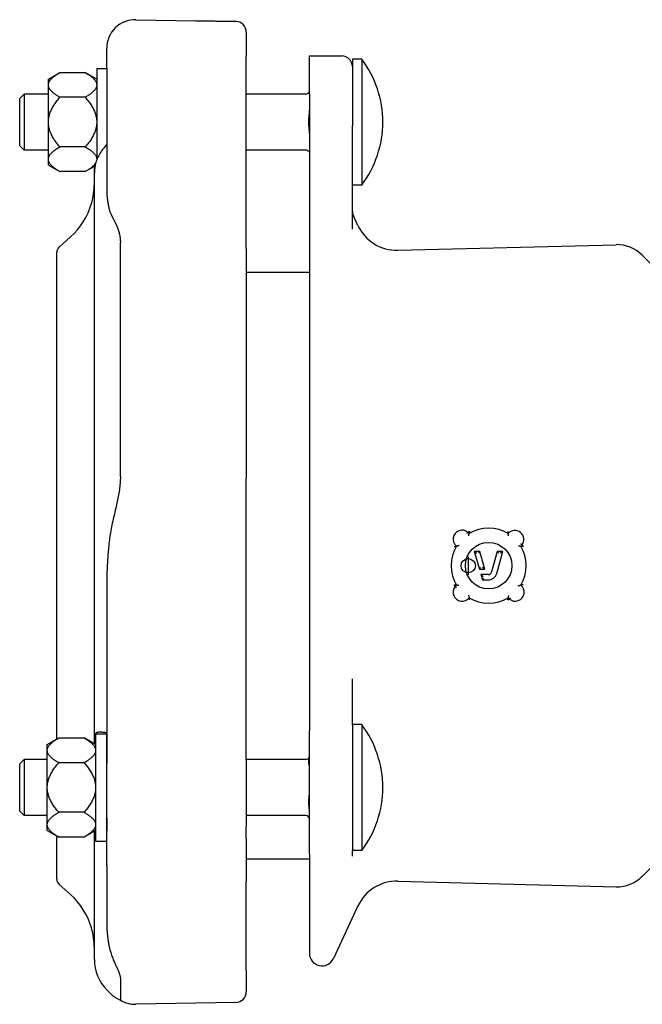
# Model space of a CAD drawing. Header units: millimetres. Extents: x 254 to 4322, y -59 to 854.
# Tile 2 of 6: x 577 to 751, y 237 to 512. Entities that reach past the tile are written whole.
import ezdxf

# ---------------------------------------------------------------- set-up
doc = ezdxf.new("R2010")
doc.units = ezdxf.units.MM
doc.layers.add('DETAIL', color=2, linetype='Continuous')
doc.layers.add('ORIGIN', color=6, linetype='Continuous')

msp = doc.modelspace()

# ---------------------------------------------------------------- linework, layer by layer
at = {"layer": 'DETAIL'}
for p, q in [((609.3, 511.87), (637.21, 511.38)), ((637.21, 511.38), (625.7, 511.58)), ((640.16, 508.38), (640.16, 501.66)), ((601.16, 498.3), (601.16, 503.87)), ((640.16, 447.92), (640.16, 501.66)), ((657.83, 491.06), (657.83, 501.74)), ((657.83, 501.74), (666.83, 501.74)), ((598.35, 498.24), (598.35, 472.61)), ((598.35, 498.24), (601.16, 498.24)), ((601.16, 498.3), (601.16, 464.72)), ((669.83, 500.84), (669.83, 495.7)), ((672.44, 500.84), (669.83, 500.84)), ((672.44, 500.84), (672.44, 465.64)), ((584.85, 495.24), (588.05, 497.09)), ((588.05, 497.09), (595.15, 497.09)), ((598.35, 495.24), (595.15, 497.09)), ((669.83, 495.7), (669.83, 482.24)), ((584.85, 493.85), (584.85, 495.24)), ((584.85, 493.41), (584.85, 493.85)), ((584.85, 483.68), (584.85, 493.41)), ((576.83, 489.87), (578.05, 491.09)), ((578.05, 491.09), (578.05, 475.39)), ((584.85, 491.09), (578.05, 491.09)), ((595.15, 490.17), (588.05, 490.17)), ((656.83, 491.09), (640.16, 491.09)), ((657.83, 491.06), (657.83, 467.67)), ((576.83, 476.61), (576.83, 489.87)), ((584.85, 482.8), (584.85, 483.68)), ((584.85, 473.07), (584.85, 482.8)), ((669.83, 453.32), (669.83, 482.24)), ((576.83, 476.61), (578.05, 475.39)), ((595.15, 476.32), (588.05, 476.32)), ((584.85, 475.39), (578.05, 475.39)), ((656.83, 475.39), (640.16, 475.39)), ((584.85, 472.63), (584.85, 473.07)), ((584.85, 471.24), (584.85, 472.63)), ((584.85, 471.24), (588.05, 469.39)), ((597.89, 470.97), (595.15, 469.39)), ((595.15, 469.39), (588.05, 469.39)), ((597.7, 310.75), (597.7, 469.06)), ((657.83, 467.67), (657.83, 462.32)), ((672.44, 465.64), (669.83, 465.64)), ((657.83, 462.32), (657.83, 326.61)), ((671.37, 454.33), (670.11, 457.04)), ((587.87, 448.33), (591.01, 451.13)), ((604.96, 384.2), (604.96, 449.63)), ((682.56, 447.41), (743.54, 448.98)), ((587.2, 310.77), (587.2, 446.84)), ((640.16, 447.92), (640.16, 383.73)), ((758.6, 438.32), (750.86, 446.06)), ((641.16, 441.24), (640.16, 441.24)), ((657.83, 441.24), (641.16, 441.24)), ((640.16, 304.95), (640.16, 383.73)), ((702.12, 368.57), (702.12, 368.57)), ((702.45, 368.23), (702.12, 368.57)), ((716.88, 364.72), (717.24, 365.07)), ((703.91, 363.26), (704.57, 362.76)), ((703.91, 363.26), (705.31, 358.26)), ((705.47, 363.26), (703.91, 363.26)), ((705.47, 363.26), (705.09, 362.76)), ((706.87, 358.26), (705.47, 363.26)), ((710.34, 363.26), (708.72, 357.49)), ((710.17, 357.08), (711.9, 363.26)), ((710.34, 363.26), (710.72, 362.76)), ((711.9, 363.26), (710.34, 363.26)), ((711.9, 363.26), (711.24, 362.76)), ((705.31, 358.26), (705.69, 358.76)), ((705.31, 358.26), (706.87, 358.26)), ((706.87, 358.26), (706.21, 358.76)), ((707.76, 356.76), (705.73, 356.76)), ((705.73, 356.76), (706.39, 356.26)), ((705.73, 356.76), (706.15, 355.26)), ((706.15, 355.26), (706.53, 355.76)), ((706.15, 355.26), (707.76, 355.26)), ((601.16, 353.25), (601.16, 304.02)), ((698.94, 353.8), (698.57, 353.45)), ((698.57, 353.45), (698.57, 353.45)), ((713.36, 350.29), (713.71, 349.94)), ((669.83, 314.81), (669.83, 327.67)), ((657.83, 326.61), (657.83, 320.42)), ((657.83, 320.42), (657.83, 313.11)), ((672.44, 314.84), (669.83, 314.84)), ((669.83, 314.81), (669.83, 301.95)), ((672.44, 314.84), (672.44, 279.64)), ((584.55, 309.24), (587.75, 311.09)), ((587.75, 311.09), (594.85, 311.09)), ((598.05, 309.24), (594.85, 311.09)), ((598.05, 312.24), (598.05, 282.24)), ((598.05, 312.24), (601.05, 312.24)), ((601.05, 312.24), (601.05, 282.24)), ((657.83, 278.65), (657.83, 313.11)), ((584.55, 307.85), (584.55, 309.24)), ((597.7, 309.44), (597.7, 310.75)), ((584.55, 307.41), (584.55, 307.85)), ((584.55, 297.68), (584.55, 307.41)), ((576.83, 303.87), (578.05, 305.09)), ((576.83, 290.61), (576.83, 303.87)), ((578.05, 305.09), (578.05, 289.39)), ((584.55, 305.09), (578.05, 305.09)), ((594.85, 304.17), (587.75, 304.17)), ((601.16, 305.09), (601.05, 305.09)), ((601.16, 288.64), (601.16, 304.02)), ((656.83, 305.09), (640.16, 305.09)), ((640.16, 304.95), (640.16, 286.39)), ((669.83, 301.95), (669.83, 279.64)), ((584.55, 296.8), (584.55, 297.68)), ((584.55, 287.07), (584.55, 296.8)), ((576.83, 290.61), (578.05, 289.39)), ((584.55, 289.39), (578.05, 289.39)), ((594.85, 290.32), (587.75, 290.32)), ((601.16, 289.39), (601.05, 289.39)), ((656.83, 289.39), (640.16, 289.39)), ((584.55, 286.63), (584.55, 287.07)), ((584.55, 285.24), (584.55, 286.63)), ((601.16, 288.64), (601.16, 285.18)), ((640.16, 282.92), (640.16, 286.39)), ((584.55, 285.24), (587.75, 283.39)), ((587.2, 271.65), (587.2, 283.71)), ((598.05, 285.24), (594.85, 283.39)), ((597.7, 249.16), (597.7, 285.04)), ((601.16, 275.37), (601.16, 285.18)), ((594.85, 283.39), (587.75, 283.39)), ((598.05, 282.24), (601.05, 282.24)), ((640.16, 282.92), (640.16, 271.08)), ((657.83, 278.65), (657.83, 276.26)), ((672.44, 279.64), (669.83, 279.64)), ((669.83, 278.04), (669.83, 279.64)), ((758.6, 280.16), (750.86, 272.42)), ((601.16, 275.37), (601.16, 259.72)), ((641.16, 277.24), (640.16, 277.24)), ((657.83, 277.24), (641.16, 277.24)), ((657.83, 276.26), (657.83, 272.64)), ((657.83, 272.64), (657.83, 250.89)), ((587.87, 270.15), (591.01, 267.35)), ((640.16, 246.04), (640.16, 271.08)), ((682.56, 271.07), (743.54, 269.5)), ((671.37, 264.15), (664.5, 249.41)), ((640.16, 246.04), (640.16, 240.14)), ((601.21, 240.68), (602.29, 239.6)), ((637.21, 237.14), (609.3, 236.65))]:
    msp.add_line(p, q, dxfattribs=at)
at = {"layer": 'DETAIL', "flags": 128}
for points in [[(584.85, 493.85), (584.87, 493.98), (584.9, 494.11), (584.94, 494.24), (584.99, 494.36), (585.05, 494.49), (585.12, 494.62), (585.2, 494.75), (585.28, 494.88), (585.38, 495.01), (585.49, 495.15), (585.61, 495.28), (585.73, 495.41), (585.87, 495.54), (586.01, 495.68), (586.17, 495.81), (586.34, 495.95), (586.51, 496.09), (586.7, 496.23), (586.9, 496.37), (587.1, 496.51), (587.32, 496.65), (587.55, 496.8), (587.79, 496.94), (588.05, 497.09)], [(595.15, 497.09), (595.4, 496.94), (595.64, 496.8), (595.87, 496.65), (596.09, 496.51), (596.3, 496.37), (596.5, 496.23), (596.68, 496.09), (596.86, 495.95), (597.03, 495.81), (597.18, 495.68), (597.33, 495.54), (597.46, 495.41), (597.59, 495.28), (597.71, 495.15), (597.81, 495.01), (597.91, 494.88), (598, 494.75), (598.08, 494.62), (598.15, 494.49), (598.21, 494.36), (598.26, 494.24), (598.3, 494.11), (598.33, 493.98), (598.35, 493.85)], [(588.05, 490.17), (587.79, 490.31), (587.55, 490.46), (587.32, 490.61), (587.1, 490.75), (586.9, 490.89), (586.7, 491.03), (586.51, 491.17), (586.34, 491.31), (586.17, 491.44), (586.01, 491.58), (585.87, 491.71), (585.73, 491.85), (585.61, 491.98), (585.49, 492.11), (585.38, 492.24), (585.28, 492.37), (585.2, 492.5), (585.12, 492.63), (585.05, 492.76), (584.99, 492.89), (584.94, 493.02), (584.9, 493.15), (584.87, 493.28), (584.85, 493.41)], [(598.35, 493.41), (598.33, 493.28), (598.3, 493.15), (598.26, 493.02), (598.21, 492.89), (598.15, 492.76), (598.08, 492.63), (598, 492.5), (597.91, 492.37), (597.81, 492.24), (597.71, 492.11), (597.59, 491.98), (597.46, 491.85), (597.33, 491.71), (597.18, 491.58), (597.03, 491.44), (596.86, 491.31), (596.68, 491.17), (596.5, 491.03), (596.3, 490.89), (596.09, 490.75), (595.87, 490.61), (595.64, 490.46), (595.4, 490.31), (595.15, 490.17)], [(584.85, 483.68), (584.87, 483.94), (584.9, 484.2), (584.94, 484.46), (584.99, 484.71), (585.05, 484.97), (585.12, 485.23), (585.2, 485.49), (585.28, 485.75), (585.38, 486.01), (585.49, 486.28), (585.61, 486.54), (585.73, 486.8), (585.87, 487.07), (586.01, 487.34), (586.17, 487.61), (586.34, 487.88), (586.51, 488.16), (586.7, 488.44), (586.9, 488.72), (587.1, 489), (587.32, 489.29), (587.55, 489.58), (587.79, 489.87), (588.05, 490.17)], [(595.15, 490.17), (595.4, 489.87), (595.64, 489.58), (595.87, 489.29), (596.09, 489), (596.3, 488.72), (596.5, 488.44), (596.68, 488.16), (596.86, 487.88), (597.03, 487.61), (597.18, 487.34), (597.33, 487.07), (597.46, 486.8), (597.59, 486.54), (597.71, 486.28), (597.81, 486.01), (597.91, 485.75), (598, 485.49), (598.08, 485.23), (598.15, 484.97), (598.21, 484.71), (598.26, 484.46), (598.3, 484.2), (598.33, 483.94), (598.35, 483.68)], [(657.83, 491.49), (657.83, 491.49), (657.82, 491.49), (657.82, 491.49), (657.81, 491.49), (657.8, 491.49), (657.79, 491.49), (657.78, 491.49), (657.77, 491.49), (657.76, 491.49), (657.75, 491.49), (657.74, 491.49), (657.73, 491.49), (657.71, 491.49), (657.7, 491.49), (657.69, 491.49), (657.68, 491.49), (657.67, 491.49), (657.66, 491.49), (657.65, 491.49), (657.64, 491.49), (657.64, 491.49), (657.63, 491.49), (657.63, 491.49), (657.63, 491.49)], [(657.83, 480.05), (657.82, 480.31), (657.81, 480.58), (657.79, 480.86), (657.77, 481.11), (657.75, 481.37), (657.73, 481.64), (657.7, 481.91), (657.68, 482.18), (657.66, 482.46), (657.64, 482.73), (657.63, 482.99), (657.63, 483.25), (657.63, 483.51), (657.64, 483.77), (657.66, 484.04), (657.68, 484.32), (657.7, 484.59), (657.73, 484.86), (657.75, 485.13), (657.77, 485.39), (657.79, 485.65), (657.81, 485.92), (657.82, 486.19), (657.83, 486.45)], [(588.05, 476.32), (587.79, 476.61), (587.55, 476.91), (587.32, 477.2), (587.1, 477.48), (586.9, 477.77), (586.7, 478.05), (586.51, 478.32), (586.34, 478.6), (586.17, 478.87), (586.01, 479.14), (585.87, 479.41), (585.73, 479.68), (585.61, 479.94), (585.49, 480.21), (585.38, 480.47), (585.28, 480.73), (585.2, 480.99), (585.12, 481.25), (585.05, 481.51), (584.99, 481.77), (584.94, 482.03), (584.9, 482.28), (584.87, 482.54), (584.85, 482.8)], [(598.35, 482.8), (598.33, 482.54), (598.3, 482.28), (598.26, 482.03), (598.21, 481.77), (598.15, 481.51), (598.08, 481.25), (598, 480.99), (597.91, 480.73), (597.81, 480.47), (597.71, 480.21), (597.59, 479.94), (597.46, 479.68), (597.33, 479.41), (597.18, 479.14), (597.03, 478.87), (596.86, 478.6), (596.68, 478.32), (596.5, 478.05), (596.3, 477.77), (596.09, 477.48), (595.87, 477.2), (595.64, 476.91), (595.4, 476.61), (595.15, 476.32)], [(584.85, 473.07), (584.87, 473.2), (584.9, 473.33), (584.94, 473.46), (584.99, 473.59), (585.05, 473.72), (585.12, 473.85), (585.2, 473.98), (585.28, 474.11), (585.38, 474.24), (585.49, 474.37), (585.61, 474.5), (585.73, 474.64), (585.87, 474.77), (586.01, 474.9), (586.17, 475.04), (586.34, 475.17), (586.51, 475.31), (586.7, 475.45), (586.9, 475.59), (587.1, 475.73), (587.32, 475.88), (587.55, 476.02), (587.79, 476.17), (588.05, 476.32)], [(595.15, 476.32), (595.4, 476.17), (595.64, 476.02), (595.87, 475.88), (596.09, 475.73), (596.3, 475.59), (596.5, 475.45), (596.68, 475.31), (596.86, 475.17), (597.03, 475.04), (597.18, 474.9), (597.33, 474.77), (597.46, 474.64), (597.59, 474.5), (597.71, 474.37), (597.81, 474.24), (597.91, 474.11), (598, 473.98), (598.08, 473.85), (598.15, 473.72), (598.21, 473.59), (598.26, 473.46), (598.3, 473.33), (598.33, 473.2), (598.35, 473.07)], [(601.16, 476.9), (600.84, 476.58), (600.53, 476.24), (600.24, 475.9), (599.97, 475.56), (599.71, 475.2), (599.47, 474.84), (599.24, 474.48), (599.04, 474.12), (598.85, 473.76), (598.67, 473.4), (598.51, 473.04), (598.37, 472.68), (598.25, 472.33), (598.14, 471.99), (598.04, 471.65), (597.96, 471.33), (597.89, 471.01), (597.84, 470.7), (597.79, 470.4), (597.75, 470.11), (597.73, 469.83), (597.71, 469.56), (597.7, 469.31), (597.7, 469.06)], [(657.83, 474.99), (657.82, 474.99), (657.81, 474.99), (657.79, 474.99), (657.77, 474.99), (657.75, 474.99), (657.73, 474.99), (657.7, 474.99), (657.68, 474.99), (657.66, 474.99), (657.64, 474.99), (657.63, 474.99), (657.63, 474.99), (657.63, 474.99), (657.64, 474.99), (657.66, 474.99), (657.68, 474.99), (657.7, 474.99), (657.73, 474.99), (657.75, 474.99), (657.77, 474.99), (657.79, 474.99), (657.81, 474.99), (657.82, 474.99), (657.83, 474.99)], [(588.05, 469.39), (587.79, 469.54), (587.55, 469.69), (587.32, 469.83), (587.1, 469.97), (586.9, 470.12), (586.7, 470.26), (586.51, 470.39), (586.34, 470.53), (586.17, 470.67), (586.01, 470.8), (585.87, 470.94), (585.73, 471.07), (585.61, 471.2), (585.49, 471.34), (585.38, 471.47), (585.28, 471.6), (585.2, 471.73), (585.12, 471.86), (585.05, 471.99), (584.99, 472.12), (584.94, 472.25), (584.9, 472.37), (584.87, 472.5), (584.85, 472.63)], [(598.12, 471.94), (598.07, 471.84), (598.01, 471.74), (597.94, 471.64), (597.87, 471.54), (597.79, 471.44), (597.71, 471.34), (597.62, 471.23), (597.52, 471.13), (597.42, 471.03), (597.31, 470.92), (597.2, 470.82), (597.08, 470.71), (596.95, 470.61), (596.82, 470.5), (596.68, 470.39), (596.54, 470.29), (596.39, 470.18), (596.23, 470.07), (596.07, 469.96), (595.9, 469.85), (595.72, 469.73), (595.54, 469.62), (595.35, 469.51), (595.15, 469.39)], [(597.7, 469.07), (597.7, 469.14), (597.7, 469.21), (597.7, 469.28), (597.7, 469.35), (597.71, 469.42), (597.71, 469.49), (597.71, 469.57), (597.72, 469.64), (597.72, 469.72), (597.73, 469.8), (597.73, 469.88), (597.74, 469.95), (597.75, 470.03), (597.76, 470.12), (597.76, 470.2), (597.77, 470.28), (597.79, 470.36), (597.8, 470.45), (597.81, 470.53), (597.82, 470.62), (597.84, 470.71), (597.85, 470.79), (597.87, 470.88), (597.88, 470.97)], [(598.35, 472.63), (598.35, 472.63), (598.35, 472.63), (598.35, 472.63), (598.35, 472.63), (598.35, 472.63), (598.35, 472.63), (598.35, 472.62), (598.35, 472.62), (598.35, 472.62), (598.35, 472.62), (598.35, 472.62), (598.35, 472.62), (598.35, 472.62), (598.35, 472.62), (598.35, 472.62), (598.35, 472.61), (598.35, 472.61), (598.35, 472.61), (598.34, 472.61), (598.34, 472.61), (598.34, 472.61), (598.34, 472.61), (598.34, 472.61), (598.34, 472.6)], [(601.16, 464.72), (601.16, 464.65), (601.16, 464.58), (601.16, 464.5), (601.16, 464.43), (601.16, 464.36), (601.16, 464.29), (601.16, 464.22), (601.16, 464.15), (601.16, 464.08), (601.17, 464), (601.17, 463.93), (601.17, 463.86), (601.17, 463.79), (601.18, 463.72), (601.18, 463.65), (601.18, 463.57), (601.18, 463.5), (601.19, 463.43), (601.19, 463.36), (601.2, 463.29), (601.2, 463.22), (601.2, 463.14), (601.21, 463.07), (601.21, 463)], [(601.21, 463), (601.23, 462.77), (601.25, 462.54), (601.27, 462.32), (601.29, 462.09), (601.32, 461.87), (601.34, 461.64), (601.37, 461.42), (601.4, 461.2), (601.43, 460.98), (601.47, 460.76), (601.5, 460.54), (601.54, 460.32), (601.58, 460.09), (601.63, 459.87), (601.68, 459.64), (601.73, 459.41), (601.78, 459.17), (601.84, 458.94), (601.91, 458.71), (601.97, 458.48), (602.05, 458.26), (602.12, 458.04), (602.2, 457.82), (602.29, 457.62)], [(657.83, 462.32), (657.83, 462.32), (657.83, 462.32), (657.83, 462.32), (657.83, 462.31), (657.83, 462.31), (657.83, 462.31), (657.83, 462.31), (657.83, 462.31), (657.83, 462.31), (657.83, 462.31), (657.83, 462.31), (657.83, 462.31), (657.83, 462.31), (657.83, 462.31), (657.83, 462.31), (657.83, 462.31), (657.83, 462.31), (657.83, 462.31), (657.83, 462.31), (657.83, 462.31), (657.83, 462.31), (657.83, 462.31), (657.83, 462.31), (657.83, 462.31)], [(602.29, 457.62), (602.39, 457.38), (602.5, 457.15), (602.61, 456.92), (602.73, 456.69), (602.84, 456.47), (602.95, 456.24), (603.07, 456.02), (603.19, 455.8), (603.3, 455.57), (603.42, 455.35), (603.53, 455.12), (603.64, 454.89), (603.75, 454.66), (603.86, 454.42), (603.97, 454.18), (604.07, 453.94), (604.17, 453.69), (604.27, 453.43), (604.36, 453.17), (604.45, 452.9), (604.54, 452.63), (604.61, 452.35), (604.68, 452.07), (604.75, 451.78), (604.8, 451.49), (604.85, 451.19), (604.89, 450.89), (604.92, 450.58), (604.94, 450.27), (604.96, 449.95), (604.96, 449.63)], [(604.96, 384.2), (604.96, 383.74), (604.94, 383.27), (604.92, 382.81), (604.89, 382.34), (604.85, 381.87), (604.81, 381.41), (604.76, 380.95), (604.7, 380.48), (604.63, 380.02), (604.55, 379.55), (604.48, 379.09), (604.39, 378.62), (604.3, 378.16), (604.21, 377.69), (604.11, 377.22), (604, 376.75), (603.9, 376.27), (603.78, 375.79), (603.67, 375.3), (603.55, 374.8), (603.44, 374.3), (603.32, 373.79), (603.19, 373.26), (603.07, 372.74), (602.95, 372.21), (602.84, 371.68), (602.72, 371.15), (602.61, 370.62), (602.5, 370.08), (602.39, 369.53), (602.29, 368.98)], [(602.29, 368.98), (602.2, 368.48), (602.12, 367.98), (602.05, 367.47), (601.97, 366.95), (601.91, 366.44), (601.84, 365.92), (601.78, 365.4), (601.73, 364.89), (601.68, 364.38), (601.63, 363.87), (601.58, 363.37), (601.54, 362.87), (601.5, 362.39), (601.47, 361.91), (601.43, 361.43), (601.4, 360.95), (601.37, 360.46), (601.34, 359.98), (601.32, 359.49), (601.29, 359), (601.27, 358.5), (601.25, 358.01), (601.23, 357.51), (601.21, 357)], [(702.12, 368.57), (702.12, 368.57), (702.13, 368.57), (702.13, 368.57), (702.14, 368.57), (702.15, 368.58), (702.16, 368.58), (702.17, 368.59), (702.18, 368.6), (702.19, 368.61), (702.21, 368.62), (702.22, 368.63), (702.24, 368.65), (702.26, 368.66), (702.27, 368.68), (702.29, 368.69), (702.31, 368.71), (702.33, 368.73), (702.35, 368.75), (702.37, 368.77), (702.39, 368.79), (702.42, 368.81), (702.44, 368.83), (702.46, 368.86), (702.48, 368.88)], [(702.55, 368.81), (702.54, 368.77), (702.54, 368.74), (702.53, 368.7), (702.53, 368.67), (702.52, 368.64), (702.52, 368.6), (702.51, 368.57), (702.51, 368.54), (702.5, 368.51), (702.5, 368.48), (702.49, 368.45), (702.49, 368.42), (702.48, 368.4), (702.48, 368.37), (702.47, 368.35), (702.47, 368.32), (702.47, 368.3), (702.46, 368.29), (702.46, 368.27), (702.46, 368.26), (702.45, 368.25), (702.45, 368.24), (702.45, 368.23), (702.45, 368.23)], [(713.29, 368.8), (713.3, 368.77), (713.3, 368.73), (713.31, 368.7), (713.31, 368.67), (713.31, 368.63), (713.32, 368.6), (713.32, 368.57), (713.32, 368.54), (713.33, 368.5), (713.33, 368.47), (713.34, 368.45), (713.34, 368.42), (713.34, 368.39), (713.35, 368.37), (713.35, 368.34), (713.35, 368.32), (713.36, 368.3), (713.36, 368.28), (713.36, 368.27), (713.36, 368.25), (713.36, 368.24), (713.36, 368.24), (713.36, 368.23), (713.36, 368.23)], [(701.78, 368.21), (701.8, 368.23), (701.82, 368.26), (701.84, 368.28), (701.87, 368.3), (701.89, 368.33), (701.91, 368.35), (701.93, 368.37), (701.95, 368.39), (701.97, 368.41), (701.99, 368.43), (702, 368.45), (702.02, 368.46), (702.04, 368.48), (702.05, 368.5), (702.06, 368.51), (702.08, 368.52), (702.09, 368.53), (702.1, 368.54), (702.1, 368.55), (702.11, 368.56), (702.11, 368.56), (702.12, 368.57), (702.12, 368.57), (702.12, 368.57)], [(702.37, 367.59), (702.37, 367.62), (702.38, 367.66), (702.38, 367.7), (702.39, 367.74), (702.39, 367.77), (702.39, 367.81), (702.4, 367.85), (702.4, 367.88), (702.41, 367.92), (702.41, 367.95), (702.41, 367.98), (702.42, 368.01), (702.42, 368.04), (702.43, 368.07), (702.43, 368.1), (702.43, 368.12), (702.44, 368.15), (702.44, 368.17), (702.44, 368.19), (702.44, 368.2), (702.44, 368.21), (702.45, 368.22), (702.45, 368.23), (702.45, 368.23)], [(713.5, 367.55), (713.49, 367.59), (713.48, 367.62), (713.47, 367.66), (713.47, 367.7), (713.46, 367.74), (713.45, 367.78), (713.44, 367.82), (713.43, 367.85), (713.43, 367.89), (713.42, 367.92), (713.41, 367.96), (713.41, 367.99), (713.4, 368.03), (713.39, 368.06), (713.39, 368.09), (713.38, 368.11), (713.38, 368.14), (713.38, 368.16), (713.37, 368.18), (713.37, 368.2), (713.37, 368.21), (713.37, 368.22), (713.36, 368.23), (713.36, 368.23)], [(698.31, 364.59), (698.35, 364.6), (698.39, 364.6), (698.42, 364.61), (698.46, 364.61), (698.49, 364.62), (698.53, 364.62), (698.56, 364.63), (698.59, 364.63), (698.63, 364.64), (698.66, 364.65), (698.69, 364.65), (698.72, 364.66), (698.75, 364.66), (698.78, 364.67), (698.8, 364.68), (698.83, 364.68), (698.85, 364.69), (698.87, 364.69), (698.89, 364.7), (698.9, 364.7), (698.92, 364.71), (698.93, 364.71), (698.93, 364.71), (698.94, 364.72)], [(699.63, 364.87), (699.59, 364.86), (699.55, 364.85), (699.51, 364.84), (699.47, 364.83), (699.44, 364.82), (699.4, 364.81), (699.36, 364.81), (699.32, 364.8), (699.28, 364.79), (699.25, 364.78), (699.21, 364.77), (699.18, 364.77), (699.15, 364.76), (699.11, 364.75), (699.08, 364.75), (699.06, 364.74), (699.03, 364.74), (699.01, 364.73), (698.99, 364.73), (698.97, 364.72), (698.95, 364.72), (698.94, 364.72), (698.94, 364.72), (698.94, 364.72)], [(716.23, 364.8), (716.27, 364.79), (716.31, 364.79), (716.35, 364.78), (716.38, 364.78), (716.42, 364.77), (716.46, 364.77), (716.49, 364.77), (716.53, 364.76), (716.56, 364.76), (716.6, 364.75), (716.63, 364.75), (716.66, 364.75), (716.69, 364.74), (716.72, 364.74), (716.75, 364.74), (716.77, 364.73), (716.79, 364.73), (716.81, 364.73), (716.83, 364.72), (716.85, 364.72), (716.86, 364.72), (716.87, 364.72), (716.87, 364.72), (716.88, 364.72)], [(716.86, 365.4), (716.89, 365.38), (716.91, 365.36), (716.94, 365.34), (716.96, 365.32), (716.98, 365.29), (717.01, 365.27), (717.03, 365.25), (717.05, 365.23), (717.07, 365.22), (717.09, 365.2), (717.11, 365.18), (717.13, 365.17), (717.14, 365.15), (717.16, 365.14), (717.17, 365.12), (717.19, 365.11), (717.2, 365.1), (717.21, 365.09), (717.22, 365.08), (717.22, 365.08), (717.23, 365.07), (717.23, 365.07), (717.24, 365.07), (717.24, 365.07)], [(717.52, 364.6), (717.48, 364.61), (717.44, 364.61), (717.41, 364.62), (717.37, 364.62), (717.33, 364.63), (717.3, 364.63), (717.26, 364.64), (717.23, 364.65), (717.19, 364.65), (717.16, 364.66), (717.13, 364.66), (717.1, 364.67), (717.07, 364.67), (717.04, 364.68), (717.01, 364.68), (716.99, 364.69), (716.96, 364.69), (716.94, 364.7), (716.92, 364.7), (716.91, 364.71), (716.89, 364.71), (716.89, 364.71), (716.88, 364.72), (716.88, 364.72)], [(717.62, 364.7), (717.59, 364.72), (717.57, 364.74), (717.54, 364.77), (717.52, 364.79), (717.5, 364.81), (717.47, 364.83), (717.45, 364.86), (717.43, 364.88), (717.4, 364.9), (717.38, 364.92), (717.36, 364.94), (717.35, 364.95), (717.33, 364.97), (717.31, 364.98), (717.3, 365), (717.29, 365.01), (717.27, 365.02), (717.26, 365.03), (717.25, 365.04), (717.25, 365.05), (717.24, 365.06), (717.24, 365.06), (717.24, 365.06), (717.24, 365.07)], [(601.21, 357), (601.21, 356.85), (601.2, 356.69), (601.2, 356.53), (601.2, 356.38), (601.19, 356.22), (601.19, 356.06), (601.18, 355.91), (601.18, 355.75), (601.18, 355.6), (601.18, 355.44), (601.17, 355.28), (601.17, 355.13), (601.17, 354.97), (601.17, 354.81), (601.16, 354.66), (601.16, 354.5), (601.16, 354.34), (601.16, 354.19), (601.16, 354.03), (601.16, 353.87), (601.16, 353.72), (601.16, 353.56), (601.16, 353.4), (601.16, 353.25)], [(698.22, 353.82), (698.24, 353.8), (698.27, 353.78), (698.29, 353.75), (698.31, 353.73), (698.34, 353.71), (698.36, 353.69), (698.38, 353.66), (698.4, 353.64), (698.42, 353.62), (698.44, 353.6), (698.46, 353.59), (698.48, 353.57), (698.49, 353.55), (698.51, 353.54), (698.52, 353.52), (698.53, 353.51), (698.54, 353.49), (698.55, 353.48), (698.56, 353.47), (698.56, 353.47), (698.57, 353.46), (698.57, 353.45), (698.57, 353.45), (698.57, 353.45)], [(698.32, 353.92), (698.36, 353.91), (698.39, 353.91), (698.43, 353.9), (698.46, 353.9), (698.5, 353.89), (698.53, 353.89), (698.57, 353.88), (698.6, 353.87), (698.63, 353.87), (698.66, 353.86), (698.69, 353.86), (698.72, 353.85), (698.75, 353.85), (698.78, 353.84), (698.81, 353.84), (698.83, 353.83), (698.85, 353.83), (698.87, 353.82), (698.89, 353.82), (698.9, 353.82), (698.92, 353.81), (698.93, 353.81), (698.93, 353.8), (698.94, 353.8)], [(698.94, 353.11), (698.91, 353.13), (698.89, 353.15), (698.87, 353.17), (698.84, 353.2), (698.82, 353.22), (698.8, 353.24), (698.78, 353.26), (698.75, 353.28), (698.73, 353.3), (698.71, 353.31), (698.7, 353.33), (698.68, 353.35), (698.66, 353.36), (698.65, 353.38), (698.63, 353.39), (698.62, 353.4), (698.61, 353.41), (698.6, 353.42), (698.59, 353.43), (698.58, 353.44), (698.58, 353.44), (698.57, 353.45), (698.57, 353.45), (698.57, 353.45)], [(699.58, 353.72), (699.54, 353.73), (699.5, 353.73), (699.46, 353.74), (699.43, 353.74), (699.39, 353.75), (699.35, 353.75), (699.32, 353.75), (699.28, 353.76), (699.25, 353.76), (699.22, 353.77), (699.18, 353.77), (699.15, 353.77), (699.12, 353.78), (699.09, 353.78), (699.07, 353.78), (699.04, 353.79), (699.02, 353.79), (699, 353.79), (698.98, 353.8), (698.96, 353.8), (698.95, 353.8), (698.94, 353.8), (698.94, 353.8), (698.94, 353.8)], [(716.18, 353.65), (716.22, 353.66), (716.26, 353.67), (716.3, 353.68), (716.34, 353.69), (716.38, 353.7), (716.41, 353.7), (716.45, 353.71), (716.49, 353.72), (716.53, 353.73), (716.56, 353.74), (716.6, 353.75), (716.63, 353.75), (716.67, 353.76), (716.7, 353.77), (716.73, 353.77), (716.76, 353.78), (716.78, 353.78), (716.8, 353.79), (716.83, 353.79), (716.84, 353.8), (716.86, 353.8), (716.87, 353.8), (716.87, 353.8), (716.88, 353.8)], [(717.52, 353.93), (717.49, 353.92), (717.45, 353.92), (717.41, 353.91), (717.37, 353.91), (717.34, 353.9), (717.3, 353.9), (717.27, 353.89), (717.23, 353.88), (717.2, 353.88), (717.16, 353.87), (717.13, 353.87), (717.1, 353.86), (717.07, 353.85), (717.04, 353.85), (717.01, 353.84), (716.99, 353.84), (716.97, 353.83), (716.94, 353.83), (716.93, 353.82), (716.91, 353.82), (716.9, 353.81), (716.89, 353.81), (716.88, 353.8), (716.88, 353.8)], [(702.29, 350.98), (702.3, 350.95), (702.31, 350.91), (702.32, 350.87), (702.33, 350.83), (702.34, 350.79), (702.35, 350.75), (702.36, 350.71), (702.37, 350.68), (702.38, 350.64), (702.38, 350.6), (702.39, 350.57), (702.4, 350.53), (702.41, 350.5), (702.41, 350.47), (702.42, 350.44), (702.42, 350.41), (702.43, 350.38), (702.43, 350.36), (702.44, 350.34), (702.44, 350.32), (702.44, 350.31), (702.45, 350.3), (702.45, 350.29), (702.45, 350.29)], [(702.56, 349.71), (702.55, 349.74), (702.55, 349.78), (702.54, 349.81), (702.54, 349.85), (702.53, 349.88), (702.53, 349.91), (702.52, 349.95), (702.52, 349.98), (702.51, 350.01), (702.51, 350.04), (702.5, 350.07), (702.5, 350.09), (702.49, 350.12), (702.49, 350.15), (702.48, 350.17), (702.48, 350.19), (702.47, 350.21), (702.47, 350.23), (702.46, 350.25), (702.46, 350.26), (702.45, 350.27), (702.45, 350.28), (702.45, 350.29), (702.45, 350.29)], [(713.29, 349.71), (713.29, 349.75), (713.3, 349.78), (713.3, 349.82), (713.31, 349.85), (713.31, 349.89), (713.32, 349.92), (713.32, 349.95), (713.33, 349.98), (713.33, 350.01), (713.34, 350.04), (713.34, 350.07), (713.34, 350.1), (713.35, 350.13), (713.35, 350.15), (713.35, 350.18), (713.36, 350.2), (713.36, 350.22), (713.36, 350.24), (713.36, 350.25), (713.36, 350.26), (713.36, 350.28), (713.36, 350.28), (713.36, 350.29), (713.36, 350.29)], [(713.44, 350.93), (713.44, 350.89), (713.43, 350.86), (713.43, 350.82), (713.43, 350.78), (713.42, 350.75), (713.42, 350.71), (713.41, 350.67), (713.41, 350.64), (713.4, 350.6), (713.4, 350.57), (713.4, 350.54), (713.39, 350.51), (713.39, 350.48), (713.38, 350.45), (713.38, 350.42), (713.38, 350.39), (713.38, 350.37), (713.37, 350.35), (713.37, 350.33), (713.37, 350.32), (713.37, 350.31), (713.37, 350.3), (713.36, 350.29), (713.36, 350.29)], [(713.37, 349.63), (713.4, 349.65), (713.42, 349.67), (713.44, 349.69), (713.46, 349.71), (713.48, 349.73), (713.5, 349.75), (713.52, 349.77), (713.54, 349.79), (713.55, 349.81), (713.57, 349.82), (713.59, 349.84), (713.6, 349.85), (713.62, 349.87), (713.63, 349.88), (713.64, 349.89), (713.65, 349.9), (713.67, 349.91), (713.67, 349.92), (713.68, 349.92), (713.69, 349.93), (713.7, 349.93), (713.7, 349.93), (713.7, 349.94), (713.71, 349.94)], [(714.05, 350.3), (714.03, 350.28), (714, 350.25), (713.98, 350.23), (713.96, 350.21), (713.94, 350.18), (713.92, 350.16), (713.9, 350.14), (713.88, 350.12), (713.86, 350.1), (713.84, 350.08), (713.82, 350.06), (713.81, 350.04), (713.79, 350.03), (713.78, 350.01), (713.76, 350), (713.75, 349.98), (713.74, 349.97), (713.73, 349.96), (713.72, 349.95), (713.72, 349.95), (713.71, 349.94), (713.71, 349.94), (713.71, 349.94), (713.71, 349.94)], [(657.83, 326.63), (657.83, 326.62), (657.83, 326.62), (657.83, 326.62), (657.83, 326.62), (657.83, 326.62), (657.83, 326.62), (657.83, 326.62), (657.83, 326.62), (657.83, 326.62), (657.83, 326.62), (657.83, 326.62), (657.83, 326.62), (657.83, 326.62), (657.83, 326.61), (657.83, 326.61), (657.83, 326.61), (657.83, 326.61), (657.83, 326.61), (657.83, 326.61), (657.83, 326.61), (657.83, 326.61), (657.83, 326.61), (657.83, 326.61), (657.83, 326.61)], [(584.55, 307.85), (584.57, 307.98), (584.6, 308.11), (584.64, 308.24), (584.69, 308.36), (584.75, 308.49), (584.82, 308.62), (584.9, 308.75), (584.98, 308.88), (585.08, 309.01), (585.19, 309.15), (585.31, 309.28), (585.43, 309.41), (585.57, 309.54), (585.71, 309.68), (585.87, 309.81), (586.04, 309.95), (586.21, 310.09), (586.4, 310.23), (586.6, 310.37), (586.8, 310.51), (587.02, 310.65), (587.25, 310.8), (587.49, 310.94), (587.75, 311.09)], [(594.85, 311.09), (595.1, 310.94), (595.34, 310.8), (595.57, 310.65), (595.79, 310.51), (596, 310.37), (596.2, 310.23), (596.38, 310.09), (596.56, 309.95), (596.73, 309.81), (596.88, 309.68), (597.03, 309.54), (597.16, 309.41), (597.29, 309.28), (597.41, 309.15), (597.51, 309.01), (597.61, 308.88), (597.7, 308.75), (597.78, 308.62), (597.85, 308.49), (597.91, 308.36), (597.96, 308.24), (598, 308.11), (598.03, 307.98), (598.05, 307.85)], [(597.7, 310.75), (597.7, 310.99), (597.71, 311.21), (597.73, 311.41), (597.75, 311.61), (597.79, 311.78), (597.84, 311.95), (597.89, 312.1), (597.96, 312.23), (598.05, 312.35), (598.14, 312.46), (598.25, 312.55), (598.38, 312.62), (598.52, 312.69), (598.67, 312.73), (598.85, 312.77), (599.04, 312.79), (599.25, 312.8), (599.47, 312.8), (599.71, 312.78), (599.97, 312.76), (600.24, 312.73), (600.53, 312.69), (600.84, 312.64), (601.16, 312.58)], [(587.75, 304.17), (587.49, 304.31), (587.25, 304.46), (587.02, 304.61), (586.8, 304.75), (586.6, 304.89), (586.4, 305.03), (586.21, 305.17), (586.04, 305.31), (585.87, 305.44), (585.71, 305.58), (585.57, 305.71), (585.43, 305.85), (585.31, 305.98), (585.19, 306.11), (585.08, 306.24), (584.98, 306.37), (584.9, 306.5), (584.82, 306.63), (584.75, 306.76), (584.69, 306.89), (584.64, 307.02), (584.6, 307.15), (584.57, 307.28), (584.55, 307.41)], [(598.05, 307.41), (598.03, 307.28), (598, 307.15), (597.96, 307.02), (597.91, 306.89), (597.85, 306.76), (597.78, 306.63), (597.7, 306.5), (597.61, 306.37), (597.51, 306.24), (597.41, 306.11), (597.29, 305.98), (597.16, 305.85), (597.03, 305.71), (596.88, 305.58), (596.73, 305.44), (596.56, 305.31), (596.38, 305.17), (596.2, 305.03), (596, 304.89), (595.79, 304.75), (595.57, 304.61), (595.34, 304.46), (595.1, 304.31), (594.85, 304.17)], [(657.83, 302.85), (657.82, 302.98), (657.81, 303.11), (657.79, 303.25), (657.77, 303.37), (657.75, 303.5), (657.73, 303.63), (657.7, 303.76), (657.68, 303.9), (657.66, 304.03), (657.64, 304.17), (657.63, 304.3), (657.63, 304.42), (657.63, 304.55), (657.64, 304.68), (657.66, 304.81), (657.68, 304.95), (657.7, 305.08), (657.73, 305.22), (657.75, 305.35), (657.77, 305.47), (657.79, 305.6), (657.81, 305.74), (657.82, 305.87), (657.83, 306)], [(584.55, 297.68), (584.57, 297.94), (584.6, 298.2), (584.64, 298.46), (584.69, 298.71), (584.75, 298.97), (584.82, 299.23), (584.9, 299.49), (584.98, 299.75), (585.08, 300.01), (585.19, 300.28), (585.31, 300.54), (585.43, 300.8), (585.57, 301.07), (585.71, 301.34), (585.87, 301.61), (586.04, 301.88), (586.21, 302.16), (586.4, 302.44), (586.6, 302.72), (586.8, 303), (587.02, 303.29), (587.25, 303.58), (587.49, 303.87), (587.75, 304.17)], [(594.85, 304.17), (595.1, 303.87), (595.34, 303.58), (595.57, 303.29), (595.79, 303), (596, 302.72), (596.2, 302.44), (596.38, 302.16), (596.56, 301.88), (596.73, 301.61), (596.88, 301.34), (597.03, 301.07), (597.16, 300.8), (597.29, 300.54), (597.41, 300.28), (597.51, 300.01), (597.61, 299.75), (597.7, 299.49), (597.78, 299.23), (597.85, 298.97), (597.91, 298.71), (597.96, 298.46), (598, 298.2), (598.03, 297.94), (598.05, 297.68)], [(587.75, 290.32), (587.49, 290.61), (587.25, 290.91), (587.02, 291.2), (586.8, 291.48), (586.6, 291.77), (586.4, 292.05), (586.21, 292.32), (586.04, 292.6), (585.87, 292.87), (585.71, 293.14), (585.57, 293.41), (585.43, 293.68), (585.31, 293.94), (585.19, 294.21), (585.08, 294.47), (584.98, 294.73), (584.9, 294.99), (584.82, 295.25), (584.75, 295.51), (584.69, 295.77), (584.64, 296.03), (584.6, 296.28), (584.57, 296.54), (584.55, 296.8)], [(598.05, 296.8), (598.03, 296.54), (598, 296.28), (597.96, 296.03), (597.91, 295.77), (597.85, 295.51), (597.78, 295.25), (597.7, 294.99), (597.61, 294.73), (597.51, 294.47), (597.41, 294.21), (597.29, 293.94), (597.16, 293.68), (597.03, 293.41), (596.88, 293.14), (596.73, 292.87), (596.56, 292.6), (596.38, 292.32), (596.2, 292.05), (596, 291.77), (595.79, 291.48), (595.57, 291.2), (595.34, 290.91), (595.1, 290.61), (594.85, 290.32)], [(657.83, 290.39), (657.82, 290.62), (657.81, 290.86), (657.79, 291.09), (657.77, 291.32), (657.75, 291.54), (657.73, 291.77), (657.7, 292.01), (657.68, 292.25), (657.66, 292.49), (657.64, 292.72), (657.63, 292.96), (657.63, 293.18), (657.63, 293.4), (657.64, 293.63), (657.66, 293.87), (657.68, 294.11), (657.7, 294.35), (657.73, 294.58), (657.75, 294.81), (657.77, 295.04), (657.79, 295.26), (657.81, 295.5), (657.82, 295.74), (657.83, 295.97)], [(584.55, 287.07), (584.57, 287.2), (584.6, 287.33), (584.64, 287.46), (584.69, 287.59), (584.75, 287.72), (584.82, 287.85), (584.9, 287.98), (584.98, 288.11), (585.08, 288.24), (585.19, 288.37), (585.31, 288.5), (585.43, 288.64), (585.57, 288.77), (585.71, 288.9), (585.87, 289.04), (586.04, 289.17), (586.21, 289.31), (586.4, 289.45), (586.6, 289.59), (586.8, 289.73), (587.02, 289.88), (587.25, 290.02), (587.49, 290.17), (587.75, 290.32)], [(594.85, 290.32), (595.1, 290.17), (595.34, 290.02), (595.57, 289.88), (595.79, 289.73), (596, 289.59), (596.2, 289.45), (596.38, 289.31), (596.56, 289.17), (596.73, 289.04), (596.88, 288.9), (597.03, 288.77), (597.16, 288.64), (597.29, 288.5), (597.41, 288.37), (597.51, 288.24), (597.61, 288.11), (597.7, 287.98), (597.78, 287.85), (597.85, 287.72), (597.91, 287.59), (597.96, 287.46), (598, 287.33), (598.03, 287.2), (598.05, 287.07)], [(587.75, 283.39), (587.49, 283.54), (587.25, 283.69), (587.02, 283.83), (586.8, 283.97), (586.6, 284.12), (586.4, 284.26), (586.21, 284.39), (586.04, 284.53), (585.87, 284.67), (585.71, 284.8), (585.57, 284.94), (585.43, 285.07), (585.31, 285.2), (585.19, 285.34), (585.08, 285.47), (584.98, 285.6), (584.9, 285.73), (584.82, 285.86), (584.75, 285.99), (584.69, 286.12), (584.64, 286.25), (584.6, 286.37), (584.57, 286.5), (584.55, 286.63)], [(598.05, 286.63), (598.03, 286.5), (598, 286.37), (597.96, 286.25), (597.91, 286.12), (597.85, 285.99), (597.78, 285.86), (597.7, 285.73), (597.61, 285.6), (597.51, 285.47), (597.41, 285.34), (597.29, 285.2), (597.16, 285.07), (597.03, 284.94), (596.88, 284.8), (596.73, 284.67), (596.56, 284.53), (596.38, 284.39), (596.2, 284.26), (596, 284.12), (595.79, 283.97), (595.57, 283.83), (595.34, 283.69), (595.1, 283.54), (594.85, 283.39)], [(601.16, 288.21), (601.15, 288.21), (601.15, 288.21), (601.14, 288.22), (601.14, 288.22), (601.13, 288.22), (601.13, 288.23), (601.12, 288.23), (601.12, 288.23), (601.12, 288.24), (601.11, 288.24), (601.11, 288.25), (601.1, 288.25), (601.1, 288.25), (601.09, 288.26), (601.09, 288.26), (601.08, 288.26), (601.08, 288.27), (601.07, 288.27), (601.07, 288.27), (601.07, 288.28), (601.06, 288.28), (601.06, 288.29), (601.05, 288.29), (601.05, 288.29)], [(657.83, 272.64), (657.83, 272.64), (657.83, 272.64), (657.83, 272.64), (657.83, 272.64), (657.83, 272.64), (657.83, 272.63), (657.83, 272.63), (657.83, 272.63), (657.83, 272.63), (657.83, 272.63), (657.83, 272.63), (657.83, 272.63), (657.83, 272.63), (657.83, 272.63), (657.83, 272.63), (657.83, 272.63), (657.83, 272.62), (657.83, 272.62), (657.83, 272.62), (657.83, 272.62), (657.83, 272.62), (657.83, 272.62), (657.83, 272.62), (657.83, 272.62)], [(601.16, 259.72), (601.16, 259.64), (601.16, 259.55), (601.16, 259.47), (601.16, 259.38), (601.16, 259.3), (601.16, 259.21), (601.16, 259.13), (601.16, 259.04), (601.16, 258.96), (601.17, 258.87), (601.17, 258.79), (601.17, 258.7), (601.17, 258.62), (601.18, 258.53), (601.18, 258.45), (601.18, 258.36), (601.18, 258.28), (601.19, 258.19), (601.19, 258.11), (601.2, 258.02), (601.2, 257.94), (601.2, 257.85), (601.21, 257.77), (601.21, 257.68)], [(601.21, 257.68), (601.23, 257.41), (601.25, 257.14), (601.27, 256.87), (601.29, 256.6), (601.32, 256.33), (601.34, 256.07), (601.37, 255.8), (601.4, 255.54), (601.43, 255.28), (601.47, 255.02), (601.5, 254.76), (601.54, 254.5), (601.58, 254.23), (601.63, 253.95), (601.68, 253.67), (601.73, 253.39), (601.78, 253.11), (601.84, 252.82), (601.91, 252.54), (601.97, 252.25), (602.05, 251.96), (602.12, 251.67), (602.2, 251.38), (602.29, 251.09)], [(602.29, 251.09), (602.4, 250.75), (602.51, 250.43), (602.62, 250.11), (602.73, 249.8), (602.84, 249.51), (602.95, 249.22), (603.07, 248.94), (603.18, 248.67), (603.3, 248.4), (603.41, 248.15), (603.52, 247.9), (603.63, 247.65), (603.74, 247.41), (603.85, 247.18), (603.95, 246.95), (604.06, 246.73), (604.15, 246.51), (604.25, 246.29), (604.34, 246.08), (604.43, 245.87), (604.52, 245.66), (604.6, 245.46), (604.67, 245.26), (604.74, 245.07), (604.79, 244.88), (604.84, 244.7), (604.89, 244.52), (604.92, 244.35), (604.94, 244.18), (604.96, 244.01), (604.96, 243.86)], [(604.96, 243.86), (604.96, 243.7), (604.96, 243.55), (604.96, 243.39), (604.96, 243.24), (604.96, 243.1), (604.96, 242.95), (604.96, 242.81), (604.96, 242.66), (604.96, 242.52), (604.96, 242.39), (604.96, 242.25), (604.96, 242.12), (604.96, 241.98), (604.96, 241.85), (604.96, 241.73), (604.96, 241.6), (604.96, 241.48), (604.96, 241.35), (604.96, 241.24), (604.96, 241.12), (604.96, 241), (604.96, 240.89), (604.96, 240.78), (604.96, 240.67), (604.96, 240.56), (604.96, 240.45), (604.96, 240.35), (604.96, 240.25), (604.96, 240.15), (604.96, 240.05), (604.96, 239.96), (604.96, 239.87), (604.96, 239.78), (604.96, 239.69), (604.96, 239.6), (604.96, 239.52), (604.96, 239.43), (604.96, 239.35), (604.96, 239.27), (604.96, 239.2), (604.96, 239.12), (604.96, 239.05), (604.96, 238.98), (604.96, 238.91), (604.96, 238.85), (604.96, 238.78), (604.96, 238.72), (604.96, 238.66), (604.96, 238.6), (604.96, 238.55), (604.96, 238.49), (604.96, 238.44), (604.96, 238.39), (604.96, 238.35), (604.96, 238.3), (604.96, 238.26), (604.96, 238.22), (604.96, 238.18), (604.96, 238.14), (604.96, 238.11), (604.96, 238.07), (604.96, 238.04), (604.96, 238.02), (604.96, 237.99), (604.96, 237.97), (604.96, 237.94), (604.96, 237.92), (604.96, 237.91), (604.96, 237.89), (604.96, 237.88), (604.96, 237.86), (604.96, 237.85), (604.96, 237.85), (604.96, 237.84), (604.96, 237.84), (604.96, 237.84)]]:
    msp.add_lwpolyline(points, dxfattribs=at)
at = {"layer": 'DETAIL'}
msp.add_circle((707.91, 359.26), 6.5, dxfattribs=at)
for centre, radius, start, end in [((609.16, 503.87), 8, 89, 180), ((637.16, 508.38), 3, 0, 89), ((666.83, 498.74), 3, 0, 90), ((649.03, 483.22), 29.3, 0.0357, 36.9634), ((656.83, 492.09), 1, 270, 323.1305), ((649.03, 483.26), 29.3, 323.0366, 359.9643), ((656.83, 474.39), 1, 36.8695, 90), ((577.7, 466.06), 20, 343.8309, 0), ((661.33, 467.59), 3.5, 179.7237, 180), ((577.42, 466.24), 20.32, 311.9885, 343.5706), ((672.83, 458.31), 3, 180, 205), ((682.25, 459.41), 12, 205, 271.4775), ((743.79, 438.99), 10, 45, 91.4775), ((589.2, 446.84), 2, 131.7283, 180), ((700.48, 366.68), 2.5, 48.9938, 231.8371), ((707.91, 359.26), 10.5, 58.6743, 121.3257), ((715.27, 366.61), 2.5, 321.8371, 139.6686), ((707.91, 359.26), 10.5, 148.6743, 211.3257), ((707.91, 359.26), 10.5, 328.6743, 31.3257), ((707.76, 357.76), 1, 270, 344.3305), ((707.76, 357.76), 2.5, 270, 344.3305), ((700.48, 351.84), 2.5, 139.8252, 321.8371), ((715.33, 351.84), 2.5, 229.4651, 51.8371), ((707.91, 359.26), 10.5, 238.6743, 301.3257), ((649.03, 297.22), 29.3, 0.0357, 36.9634), ((656.83, 306.09), 1, 270, 0), ((649.03, 297.26), 29.3, 323.0366, 359.9643), ((656.83, 288.39), 1, 0, 90), ((589.2, 271.65), 2, 180, 228.2717), ((682.25, 259.08), 12, 88.5225, 155), ((743.79, 279.5), 10, 268.5225, 315), ((577.42, 252.25), 20.32, 16.4294, 48.0115), ((577.7, 252.42), 20, 0, 16.1691), ((661.33, 250.89), 3.5, 180, 335), ((609.7, 249.16), 12, 180, 225), ((607.95, 245.26), 8, 225, 248.0903), ((637.16, 240.14), 3, 271, 0), ((609.16, 244.65), 8, 238.3713, 271)]:
    msp.add_arc(centre, radius, start, end, dxfattribs=at)
at = {"layer": 'ORIGIN'}
msp.add_line((702.2, 361.74), (702.2, 356.74), dxfattribs=at)
msp.add_circle((702.2, 359.24), 2, dxfattribs=at)

doc.saveas('drawing.dxf')
